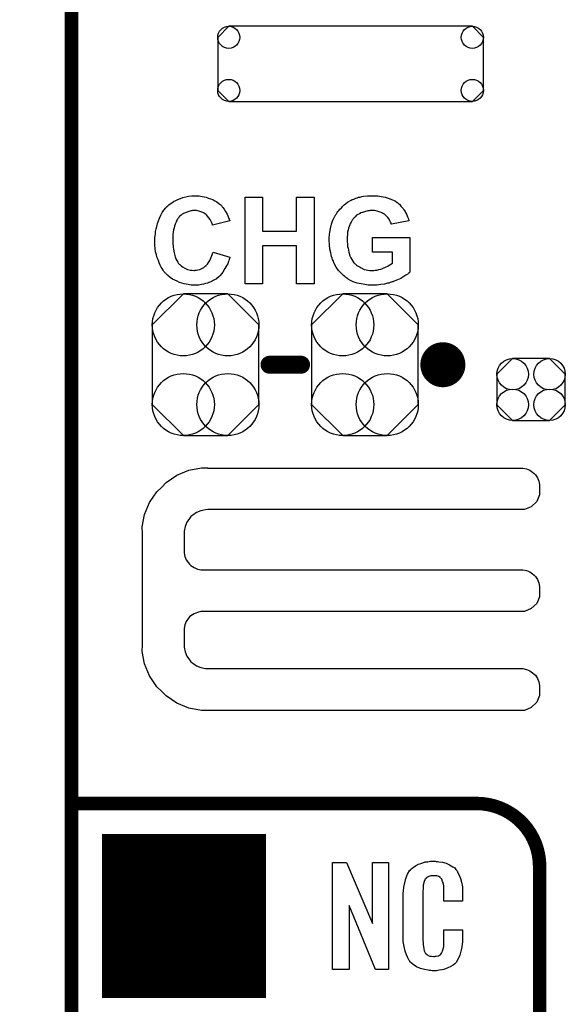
# Model space of a CAD drawing. Extents: x -0.07 to 0.95, y -0.15 to 2.1.
# Tile 6 of 14: x -0.07 to 0.17, y 0.66 to 1.1. Entities that reach past the tile are written whole.
import ezdxf

# ---------------------------------------------------------------- set-up
doc = ezdxf.new("R2010")
doc.units = 0
doc.layers.get('0').update_dxf_attribs({"linetype": 'CONTINUOUS'})
for name, color, linetype in [('gko', 6, 'CONTINUOUS'), ('gto', 2, 'CONTINUOUS'), ('gts', 1, 'CONTINUOUS')]:
    doc.layers.add(name, color=color, linetype=linetype)

# ---------------------------------------------------------------- blocks, each defined once
blk = doc.blocks.new('D10')
at = {"const_width": 0.003}
blk.add_lwpolyline([(-0.0015, 0, 1), (0.0015, 0, 1)], format="xyb", close=True, dxfattribs=at)
blk = doc.blocks.new('D12')
at = {"const_width": 0.005}
blk.add_lwpolyline([(-0.0025, 0, 1), (0.0025, 0, 1)], format="xyb", close=True, dxfattribs=at)
blk = doc.blocks.new('D13')
at = {"const_width": 0.004}
blk.add_lwpolyline([(-0.002, 0, 1), (0.002, 0, 1)], format="xyb", close=True, dxfattribs=at)
blk = doc.blocks.new('D172')
blk.add_lwpolyline([(0.0541, 0.0167), (-0.0541, 0.0167), (-0.059, 0.0118), (-0.059, -0.0118), (-0.0541, -0.0167), (0.0541, -0.0167), (0.059, -0.0118), (0.059, 0.0118)], close=True)
for centre in [(-0.0541, 0.0118), (0.0541, 0.0118), (-0.0541, -0.0118), (0.0541, -0.0118)]:
    blk.add_circle(centre, 0.0049)
blk = doc.blocks.new('D174')
blk.add_lwpolyline([(0.0237, -0.0177), (0.0237, 0.0177), (0.0099, 0.0315), (-0.0099, 0.0315), (-0.0237, 0.0177), (-0.0237, -0.0177), (-0.0099, -0.0315), (0.0099, -0.0315)], close=True)
for centre in [(-0.0099, 0.0177), (0.0099, 0.0177), (-0.0099, -0.0177), (0.0099, -0.0177)]:
    blk.add_circle(centre, 0.0138)
blk = doc.blocks.new('D139')
blk.add_lwpolyline([(-0.0152, 0.0068), (-0.0152, -0.0068), (-0.0082, -0.0138), (0.0082, -0.0138), (0.0152, -0.0068), (0.0152, 0.0068), (0.0082, 0.0138), (-0.0082, 0.0138)], close=True)
for centre in [(-0.0082, 0.0068), (0.0082, 0.0068), (-0.0082, -0.0068), (0.0082, -0.0068)]:
    blk.add_circle(centre, 0.007)
blk = doc.blocks.new('D141')
at = {"const_width": 0.073}
blk.add_lwpolyline([(-0.0365, 0), (0.0365, 0)], dxfattribs=at)

msp = doc.modelspace()

# ---------------------------------------------------------------- linework, layer by layer
at = {"layer": 'gko', "color": 6, "const_width": 0.006}
msp.add_lwpolyline([(-0.05, 1.7), (-0.05, -0.15)], dxfattribs=at)
at = {"layer": 'gto', "color": 2}
for points in [[(0.0061, 1.0201), (0.0067, 1.02), (0.0074, 1.0199), (0.0081, 1.0198), (0.009, 1.0196), (0.0099, 1.0194), (0.0108, 1.0191), (0.0118, 1.0188), (0.0128, 1.0184), (0.0137, 1.0179), (0.0146, 1.0174), (0.0155, 1.0167), (0.0164, 1.016), (0.0164, 1.016), (0.0165, 1.0159), (0.0166, 1.0157), (0.0168, 1.0155), (0.017, 1.0152), (0.0172, 1.0149), (0.0179, 1.0141), (0.0185, 1.0131), (0.0191, 1.0119), (0.0197, 1.0105), (0.0203, 1.0089), (0.0126, 1.0071), (0.0126, 1.0071), (0.0126, 1.0072), (0.0126, 1.0074), (0.0125, 1.0076), (0.0123, 1.0081), (0.012, 1.0087), (0.0116, 1.0095), (0.0111, 1.0103), (0.0105, 1.0111), (0.0098, 1.0117), (0.0096, 1.0118), (0.0094, 1.012), (0.0089, 1.0123), (0.0083, 1.0126), (0.0075, 1.013), (0.0066, 1.0132), (0.0056, 1.0135), (0.0045, 1.0135), (0.0041, 1.0135), (0.0038, 1.0135), (0.0035, 1.0134), (0.003, 1.0134), (0.0021, 1.0131), (0.001, 1.0127), (-0.0002, 1.0122), (-0.0008, 1.0119), (-0.0013, 1.0115), (-0.0019, 1.011), (-0.0024, 1.0104), (-0.0024, 1.0104), (-0.0025, 1.0102), (-0.0026, 1.0101), (-0.0028, 1.0098), (-0.003, 1.0095), (-0.0032, 1.0091), (-0.0035, 1.0086), (-0.0037, 1.008), (-0.004, 1.0074), (-0.0042, 1.0066), (-0.0044, 1.0058), (-0.0046, 1.0049), (-0.0048, 1.0039), (-0.0049, 1.0029), (-0.005, 1.0017), (-0.005, 1.0004), (-0.005, 1.0004), (-0.005, 1.0001), (-0.005, 0.9997), (-0.005, 0.9993), (-0.005, 0.9986), (-0.0048, 0.9979), (-0.0048, 0.9972), (-0.0047, 0.9964), (-0.0043, 0.9947), (-0.0039, 0.9929), (-0.0036, 0.9921), (-0.0032, 0.9913), (-0.0028, 0.9906), (-0.0024, 0.99), (-0.0023, 0.9899), (-0.0023, 0.9899), (-0.0021, 0.9897), (-0.0019, 0.9895), (-0.0013, 0.989), (-0.0006, 0.9885), (0.0004, 0.9879), (0.0015, 0.9874), (0.0029, 0.987), (0.0036, 0.987), (0.0044, 0.9869), (0.0046, 0.9869), (0.0049, 0.987), (0.0055, 0.987), (0.0062, 0.9872), (0.007, 0.9874), (0.0079, 0.9878), (0.0088, 0.9882), (0.0096, 0.9889), (0.0098, 0.989), (0.01, 0.9893), (0.0104, 0.9897), (0.0109, 0.9904), (0.0114, 0.9913), (0.0119, 0.9923), (0.0124, 0.9936), (0.0129, 0.9951), (0.0204, 0.9928), (0.0204, 0.9927), (0.0204, 0.9925), (0.0202, 0.9922), (0.0201, 0.9917), (0.0199, 0.9912), (0.0196, 0.9906), (0.0194, 0.9899), (0.019, 0.9892), (0.0182, 0.9877), (0.0172, 0.9862), (0.016, 0.9847), (0.0154, 0.984), (0.0146, 0.9834), (0.0146, 0.9833), (0.0145, 0.9833), (0.0143, 0.9831), (0.0139, 0.9829), (0.0135, 0.9827), (0.013, 0.9824), (0.0125, 0.9822), (0.0119, 0.9819), (0.0111, 0.9816), (0.0104, 0.9813), (0.0095, 0.9811), (0.0086, 0.9808), (0.0077, 0.9806), (0.0066, 0.9804), (0.0056, 0.9804), (0.0044, 0.9803), (0.0041, 0.9803), (0.0037, 0.9804), (0.0032, 0.9804), (0.0025, 0.9805), (0.0018, 0.9806), (0.0009, 0.9808), (0, 0.981), (-0.001, 0.9813), (-0.002, 0.9816), (-0.003, 0.9821), (-0.0041, 0.9826), (-0.0051, 0.9831), (-0.0062, 0.9838), (-0.0072, 0.9846), (-0.0081, 0.9856), (-0.0082, 0.9856), (-0.0083, 0.9858), (-0.0086, 0.9861), (-0.0089, 0.9865), (-0.0092, 0.987), (-0.0097, 0.9877), (-0.0101, 0.9884), (-0.0106, 0.9893), (-0.011, 0.9903), (-0.0114, 0.9913), (-0.0119, 0.9925), (-0.0122, 0.9938), (-0.0126, 0.9952), (-0.0128, 0.9967), (-0.0129, 0.9982), (-0.013, 0.9999), (-0.013, 0.9999), (-0.013, 1), (-0.013, 1.0003), (-0.0129, 1.0008), (-0.0129, 1.0015), (-0.0128, 1.0023), (-0.0127, 1.0032), (-0.0126, 1.0042), (-0.0124, 1.0054), (-0.0121, 1.0065), (-0.0118, 1.0078), (-0.0114, 1.009), (-0.0109, 1.0102), (-0.0103, 1.0115), (-0.0097, 1.0126), (-0.0089, 1.0137), (-0.0081, 1.0148), (-0.008, 1.0149), (-0.0078, 1.015), (-0.0076, 1.0153), (-0.0072, 1.0156), (-0.0067, 1.016), (-0.0061, 1.0165), (-0.0054, 1.017), (-0.0046, 1.0175), (-0.0037, 1.018), (-0.0027, 1.0185), (-0.0016, 1.0189), (-0.0005, 1.0193), (0.0008, 1.0196), (0.002, 1.0199), (0.0035, 1.0201), (0.0049, 1.0201), (0.0056, 1.0201), (0.0061, 1.0201)], [(0.0847, 1.0201), (0.0853, 1.02), (0.086, 1.02), (0.0868, 1.0199), (0.0876, 1.0197), (0.0894, 1.0194), (0.0912, 1.0189), (0.0922, 1.0185), (0.0931, 1.0181), (0.0939, 1.0177), (0.0947, 1.0171), (0.0947, 1.0171), (0.0948, 1.017), (0.0951, 1.0168), (0.0953, 1.0166), (0.0957, 1.0163), (0.096, 1.0159), (0.0964, 1.0155), (0.0968, 1.015), (0.0973, 1.0144), (0.0977, 1.0138), (0.0982, 1.0131), (0.0986, 1.0124), (0.099, 1.0116), (0.0993, 1.0107), (0.0997, 1.0098), (0.0999, 1.0089), (0.0922, 1.0074), (0.0922, 1.0075), (0.0921, 1.0075), (0.092, 1.0079), (0.0918, 1.0084), (0.0915, 1.009), (0.0911, 1.0097), (0.0905, 1.0105), (0.0898, 1.0112), (0.0891, 1.0119), (0.089, 1.0119), (0.0887, 1.0121), (0.0882, 1.0124), (0.0876, 1.0127), (0.0867, 1.013), (0.0858, 1.0132), (0.0847, 1.0135), (0.0835, 1.0135), (0.083, 1.0135), (0.0827, 1.0135), (0.0822, 1.0134), (0.0817, 1.0134), (0.0812, 1.0132), (0.0806, 1.0131), (0.0793, 1.0127), (0.0786, 1.0125), (0.078, 1.0121), (0.0773, 1.0117), (0.0766, 1.0114), (0.076, 1.0108), (0.0754, 1.0102), (0.0754, 1.0102), (0.0753, 1.0101), (0.0751, 1.0099), (0.075, 1.0096), (0.0747, 1.0093), (0.0745, 1.0089), (0.0742, 1.0084), (0.074, 1.0079), (0.0737, 1.0072), (0.0734, 1.0065), (0.0731, 1.0057), (0.0729, 1.0049), (0.0727, 1.0039), (0.0726, 1.0029), (0.0725, 1.0018), (0.0725, 1.0006), (0.0725, 1.0006), (0.0725, 1.0004), (0.0725, 1), (0.0725, 0.9995), (0.0726, 0.9989), (0.0726, 0.9983), (0.0727, 0.9975), (0.0729, 0.9968), (0.0732, 0.9951), (0.0737, 0.9934), (0.0741, 0.9925), (0.0745, 0.9918), (0.075, 0.991), (0.0755, 0.9903), (0.0755, 0.9903), (0.0756, 0.9902), (0.0758, 0.99), (0.076, 0.9898), (0.0764, 0.9895), (0.0767, 0.9892), (0.0771, 0.9889), (0.0776, 0.9886), (0.0782, 0.9883), (0.0787, 0.988), (0.0801, 0.9874), (0.0809, 0.9872), (0.0817, 0.987), (0.0826, 0.9869), (0.0835, 0.9869), (0.0839, 0.9869), (0.0843, 0.9869), (0.085, 0.987), (0.0857, 0.9871), (0.0866, 0.9873), (0.0875, 0.9875), (0.0883, 0.9878), (0.0884, 0.9878), (0.0885, 0.9879), (0.0887, 0.988), (0.0892, 0.9882), (0.0898, 0.9885), (0.0905, 0.9888), (0.0912, 0.9892), (0.0919, 0.9897), (0.0926, 0.9902), (0.0926, 0.9951), (0.0837, 0.9951), (0.0837, 1.0016), (0.1004, 1.0016), (0.1004, 0.9862), (0.1003, 0.9861), (0.1001, 0.9859), (0.0999, 0.9858), (0.0997, 0.9856), (0.0994, 0.9853), (0.0986, 0.9848), (0.0976, 0.9842), (0.0963, 0.9834), (0.0949, 0.9827), (0.0933, 0.9821), (0.0932, 0.9821), (0.0931, 0.982), (0.0928, 0.9819), (0.0925, 0.9818), (0.0921, 0.9817), (0.0916, 0.9815), (0.091, 0.9813), (0.0904, 0.9812), (0.089, 0.9808), (0.0874, 0.9806), (0.0857, 0.9803), (0.084, 0.9803), (0.0833, 0.9803), (0.083, 0.9803), (0.0824, 0.9803), (0.0818, 0.9804), (0.0811, 0.9805), (0.0804, 0.9806), (0.0787, 0.9809), (0.077, 0.9813), (0.0751, 0.9819), (0.0743, 0.9823), (0.0734, 0.9828), (0.0734, 0.9828), (0.0732, 0.9829), (0.073, 0.9831), (0.0727, 0.9833), (0.0723, 0.9835), (0.0719, 0.9838), (0.0714, 0.9842), (0.0709, 0.9847), (0.0698, 0.9857), (0.0687, 0.9869), (0.0676, 0.9884), (0.0667, 0.99), (0.0667, 0.9901), (0.0666, 0.9903), (0.0665, 0.9905), (0.0664, 0.9909), (0.0662, 0.9913), (0.066, 0.9918), (0.0658, 0.9924), (0.0656, 0.9931), (0.0654, 0.9938), (0.0652, 0.9947), (0.0648, 0.9964), (0.0646, 0.9983), (0.0645, 1.0003), (0.0645, 1.0004), (0.0645, 1.0006), (0.0645, 1.0009), (0.0645, 1.0013), (0.0645, 1.0019), (0.0646, 1.0025), (0.0647, 1.0031), (0.0648, 1.0039), (0.0651, 1.0055), (0.0655, 1.0074), (0.0661, 1.0092), (0.0665, 1.0101), (0.067, 1.011), (0.067, 1.011), (0.0671, 1.0112), (0.0673, 1.0114), (0.0674, 1.0117), (0.0677, 1.0121), (0.068, 1.0126), (0.0684, 1.0131), (0.0688, 1.0136), (0.0693, 1.0142), (0.0699, 1.0148), (0.0705, 1.0154), (0.0711, 1.016), (0.0719, 1.0166), (0.0726, 1.0172), (0.0743, 1.0182), (0.0744, 1.0182), (0.0745, 1.0183), (0.0747, 1.0184), (0.075, 1.0185), (0.0754, 1.0186), (0.0757, 1.0188), (0.0763, 1.019), (0.0769, 1.0192), (0.0775, 1.0194), (0.0782, 1.0195), (0.079, 1.0197), (0.0797, 1.0199), (0.0815, 1.0201), (0.0835, 1.0201), (0.0842, 1.0201), (0.0847, 1.0201)], [(0.0578, 0.981), (0.05, 0.981), (0.05, 0.9978), (0.0349, 0.9978), (0.0349, 0.981), (0.0271, 0.981), (0.0271, 1.0194), (0.0349, 1.0194), (0.0349, 1.0043), (0.05, 1.0043), (0.05, 1.0194), (0.0578, 1.0194), (0.0578, 0.981)], [(0.1567, 0.8842), (0.1543, 0.8818), (0.1513, 0.8806), (0.1496, 0.8806), (0.1496, 0.8806), (0.0106, 0.8806), (0.0096, 0.8805), (0.0075, 0.8801), (0.0056, 0.8793), (0.0039, 0.8782), (0.0031, 0.8775), (0.0024, 0.8767), (0.0013, 0.875), (0.0005, 0.8731), (0.0001, 0.8711), (0.0001, 0.87), (0.0001, 0.8622), (0.0001, 0.8614), (0.0004, 0.8598), (0.001, 0.8583), (0.002, 0.8569), (0.0025, 0.8563), (0.0025, 0.8563), (0.0031, 0.8558), (0.0045, 0.8549), (0.006, 0.8542), (0.0075, 0.8539), (0.0084, 0.8539), (0.1496, 0.8539), (0.1505, 0.8539), (0.1521, 0.8536), (0.1536, 0.8529), (0.1549, 0.852), (0.1555, 0.8515), (0.1561, 0.8509), (0.157, 0.8495), (0.1576, 0.848), (0.1579, 0.8464), (0.1579, 0.8456), (0.1579, 0.8456), (0.1579, 0.8436), (0.1579, 0.8419), (0.1567, 0.8389), (0.1543, 0.8366), (0.1513, 0.8353), (0.1496, 0.8353), (0.1496, 0.8353), (0.0084, 0.8353), (0.0075, 0.8353), (0.006, 0.8349), (0.0045, 0.8343), (0.0031, 0.8334), (0.0025, 0.8329), (0.0025, 0.8329), (0.002, 0.8323), (0.001, 0.8309), (0.0004, 0.8294), (0.0001, 0.8278), (0.0001, 0.827), (0.0001, 0.8205), (0.0001, 0.8195), (0.0005, 0.8174), (0.0013, 0.8155), (0.0024, 0.8138), (0.0031, 0.813), (0.0039, 0.8123), (0.0056, 0.8112), (0.0075, 0.8104), (0.0096, 0.81), (0.0106, 0.81), (0.0106, 0.81), (0.1496, 0.81), (0.1505, 0.81), (0.1521, 0.8096), (0.1536, 0.809), (0.1549, 0.8081), (0.1555, 0.8075), (0.1555, 0.8075), (0.1561, 0.807), (0.157, 0.8056), (0.1576, 0.8041), (0.1579, 0.8025), (0.1579, 0.8017), (0.1579, 0.8017), (0.1579, 0.7997), (0.1579, 0.798), (0.1567, 0.795), (0.1543, 0.7926), (0.1513, 0.7914), (0.1496, 0.7914), (0.0106, 0.7914), (0.0077, 0.7913), (0.0021, 0.7924), (-0.0032, 0.7946), (-0.008, 0.7978), (-0.01, 0.7999), (-0.01, 0.7999), (-0.0121, 0.8019), (-0.0153, 0.8067), (-0.0175, 0.812), (-0.0186, 0.8176), (-0.0185, 0.8205), (-0.0185, 0.8205), (-0.0185, 0.87), (-0.0186, 0.8729), (-0.0175, 0.8785), (-0.0153, 0.8838), (-0.0121, 0.8885), (-0.01, 0.8905), (-0.01, 0.8905), (-0.008, 0.8926), (-0.0032, 0.8959), (0.0021, 0.8981), (0.0077, 0.8992), (0.0106, 0.8992), (0.0106, 0.8992), (0.0106, 0.8991), (0.1496, 0.8991), (0.1505, 0.8991), (0.1521, 0.8988), (0.1536, 0.8982), (0.1549, 0.8973), (0.1555, 0.8967), (0.1555, 0.8967), (0.1555, 0.8967), (0.1561, 0.8961), (0.157, 0.8948), (0.1576, 0.8933), (0.1579, 0.8917), (0.1579, 0.8909), (0.1579, 0.8909), (0.1579, 0.8872), (0.1567, 0.8842)], [(0.0908, 0.6762), (0.0851, 0.6762), (0.0734, 0.7046), (0.0734, 0.6762), (0.066, 0.6762), (0.066, 0.7238), (0.0722, 0.7238), (0.0837, 0.6966), (0.0837, 0.7238), (0.0908, 0.7238), (0.0908, 0.6762)], [(0.112, 0.7242), (0.1126, 0.7242), (0.1132, 0.7241), (0.1148, 0.7239), (0.1164, 0.7235), (0.118, 0.7228), (0.1195, 0.7219), (0.1203, 0.7214), (0.1208, 0.7207), (0.1209, 0.7205), (0.1213, 0.7201), (0.1217, 0.7192), (0.1223, 0.7181), (0.1228, 0.7167), (0.1233, 0.715), (0.1237, 0.7129), (0.1238, 0.7106), (0.1238, 0.7066), (0.1154, 0.7066), (0.1154, 0.7107), (0.1154, 0.7108), (0.1154, 0.7111), (0.1154, 0.7116), (0.1154, 0.7121), (0.1154, 0.7134), (0.1153, 0.7141), (0.1152, 0.7146), (0.1152, 0.7147), (0.1151, 0.7149), (0.1149, 0.7154), (0.1145, 0.7163), (0.114, 0.717), (0.1138, 0.7172), (0.1136, 0.7173), (0.1132, 0.7175), (0.1129, 0.7177), (0.1123, 0.7178), (0.1116, 0.7179), (0.1105, 0.7179), (0.1102, 0.7179), (0.1097, 0.7179), (0.1087, 0.7175), (0.1082, 0.7173), (0.1078, 0.7169), (0.1076, 0.7167), (0.1072, 0.7163), (0.1067, 0.7154), (0.1064, 0.7143), (0.1064, 0.7142), (0.1064, 0.7141), (0.1063, 0.7137), (0.1063, 0.7132), (0.1062, 0.7127), (0.1062, 0.7119), (0.1061, 0.7111), (0.1061, 0.7102), (0.1061, 0.6895), (0.1061, 0.6894), (0.1061, 0.6889), (0.1062, 0.6882), (0.1062, 0.6873), (0.1066, 0.6854), (0.1067, 0.6845), (0.1071, 0.6837), (0.1072, 0.6836), (0.1073, 0.6834), (0.1076, 0.6832), (0.108, 0.6829), (0.1085, 0.6825), (0.1092, 0.6822), (0.11, 0.6821), (0.1109, 0.682), (0.1113, 0.682), (0.1116, 0.6821), (0.112, 0.6821), (0.113, 0.6823), (0.1135, 0.6826), (0.1139, 0.6829), (0.114, 0.6829), (0.1141, 0.6831), (0.1144, 0.6835), (0.1149, 0.6844), (0.1152, 0.6854), (0.1152, 0.6855), (0.1153, 0.6857), (0.1153, 0.686), (0.1154, 0.6865), (0.1154, 0.687), (0.1154, 0.6878), (0.1154, 0.6886), (0.1154, 0.6895), (0.1154, 0.6938), (0.1238, 0.6938), (0.1238, 0.69), (0.1238, 0.6899), (0.1238, 0.6897), (0.1238, 0.6894), (0.1238, 0.6889), (0.1237, 0.6883), (0.1236, 0.6876), (0.1234, 0.6861), (0.123, 0.6844), (0.1226, 0.6826), (0.1218, 0.6809), (0.1209, 0.6794), (0.1208, 0.6792), (0.1203, 0.6788), (0.1196, 0.6782), (0.1186, 0.6775), (0.1172, 0.6769), (0.1154, 0.6762), (0.1145, 0.676), (0.1134, 0.6759), (0.1122, 0.6757), (0.1102, 0.6757), (0.1097, 0.6758), (0.1091, 0.6758), (0.1084, 0.6759), (0.1068, 0.6762), (0.1051, 0.6767), (0.1033, 0.6774), (0.1018, 0.6784), (0.101, 0.679), (0.1004, 0.6797), (0.1004, 0.6798), (0.1003, 0.6799), (0.1001, 0.6802), (0.0999, 0.6805), (0.0994, 0.6814), (0.0989, 0.6827), (0.0982, 0.6844), (0.0978, 0.6864), (0.0974, 0.6887), (0.0973, 0.6914), (0.0973, 0.7083), (0.0973, 0.7084), (0.0973, 0.7087), (0.0973, 0.7091), (0.0974, 0.7096), (0.0974, 0.7103), (0.0975, 0.711), (0.0977, 0.7128), (0.0981, 0.7147), (0.0986, 0.7167), (0.0993, 0.7186), (0.1004, 0.7203), (0.1004, 0.7204), (0.1006, 0.7204), (0.1009, 0.7209), (0.1018, 0.7216), (0.1029, 0.7223), (0.1042, 0.723), (0.1052, 0.7234), (0.1061, 0.7237), (0.1071, 0.724), (0.1083, 0.7241), (0.1095, 0.7243), (0.1116, 0.7243), (0.112, 0.7242)]]:
    msp.add_lwpolyline(points, dxfattribs=at)
for points, const_width in [([(0.12, 0.945, 1), (0.11, 0.945)], 0.01), ([(0.11, 0.945, 1), (0.12, 0.945)], 0.01), ([(0.158, 0.722, 0.414214), (0.13, 0.75)], 0.006)]:
    msp.add_lwpolyline(points, format="xyb", dxfattribs=dict(at, const_width=const_width))
for points, const_width in [([(0.11, 0.945), (0.11, 0.945)], 0.01), ([(0.12, 0.945), (0.12, 0.945)], 0.01), ([(0.12, 0.945), (0.12, 0.945)], 0.01), ([(0.038, 0.945), (0.052, 0.945)], 0.008), ([(-0.05, 0.75), (0.13, 0.75)], 0.006), ([(0.158, 0.722), (0.158, 0.722)], 0.006), ([(0.158, 0.722), (0.158, 0.722)], 0.006), ([(0.158, -0.022), (0.158, 0.722)], 0.006)]:
    msp.add_lwpolyline(points, dxfattribs=dict(at, const_width=const_width))

# ---------------------------------------------------------------- block references
at = {"layer": 'gto'}
for name, p in [('D12', (0.11, 0.945)), ('D12', (0.11, 0.945)), ('D12', (0.12, 0.945)), ('D12', (0.12, 0.945)), ('D12', (0.12, 0.945)), ('D12', (0.12, 0.945)), ('D13', (0.038, 0.945)), ('D13', (0.052, 0.945)), ('D10', (-0.05, 0.75)), ('D10', (0.13, 0.75)), ('D10', (0.13, 0.75)), ('D10', (0.158, 0.722)), ('D10', (0.158, 0.722)), ('D10', (0.158, 0.722)), ('D10', (0.158, 0.722))]:
    msp.add_blockref(name, p, dxfattribs=at)
at = {"layer": 'gts'}
for name, p in [('D172', (0.074, 1.0787)), ('D174', (0.0096, 0.945)), ('D174', (0.0804, 0.945)), ('D139', (0.1542, 0.934)), ('D141', (0, 0.7))]:
    msp.add_blockref(name, p, dxfattribs=at)

doc.saveas('drawing.dxf')
